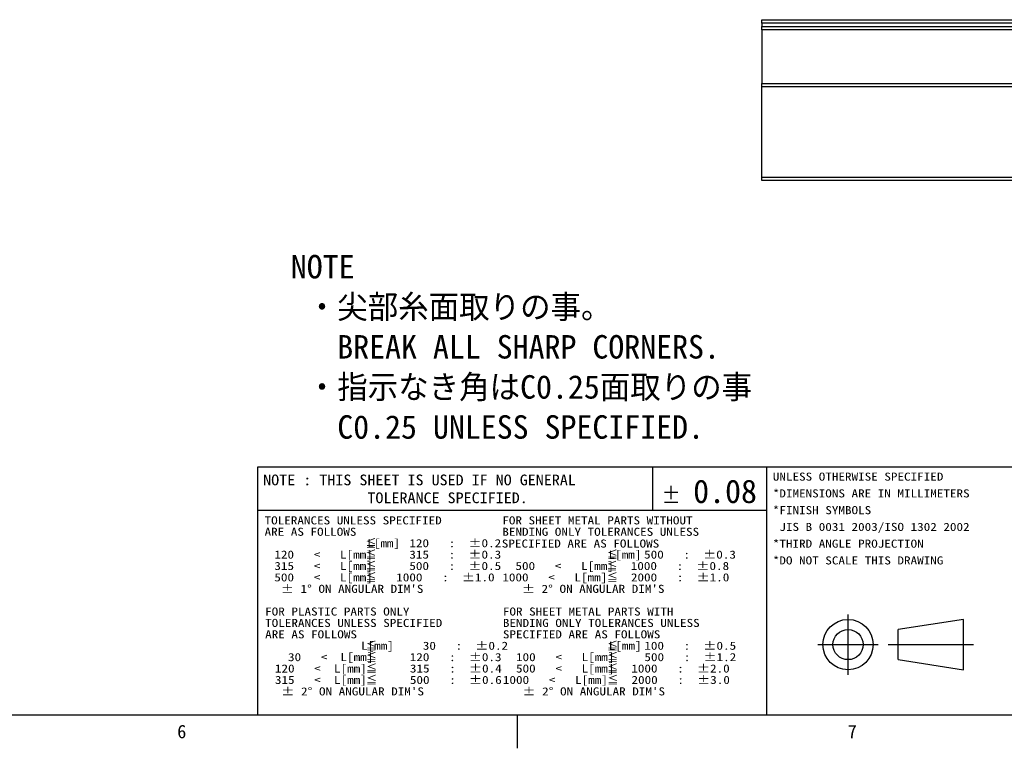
# Model space of a CAD drawing. Extents: x 0 to 826, y -21 to 621.
# Tile 24 of 29: x 546 to 693, y 15 to 124. Entities that reach past the tile are written whole.
import ezdxf
from ezdxf.enums import TextEntityAlignment as Align
from ezdxf.lldxf.tags import DXFTag

# ---------------------------------------------------------------- set-up
doc = ezdxf.new("R2010")
doc.units = 0
for name, color, linetype in [('DEFAULT', 7, 'CONTINUOUS'), ('LAYER0$C$L0', 7, 'CONTINUOUS'), ('LAYER1$C$L1', 7, 'CONTINUOUS'), ('MKA-275630B', 7, 'CONTINUOUS')]:
    doc.layers.add(name, color=color, linetype=linetype)
doc.styles.add('SEACAD_ARIAL_TTF', font='txt')
tags = doc.linetypes.add('CENTER2', pattern=[28.575, 19.05, -3.175, 3.175, -3.175]).pattern_tags.tags
tags[10:11] = [DXFTag(74, 4), DXFTag(75, 0), DXFTag(340, '0'), DXFTag(46, 0.0), DXFTag(50, 0.0), DXFTag(44, 0.0), DXFTag(45, 0.0)]
tags[8:9] = [DXFTag(74, 4), DXFTag(75, 0), DXFTag(340, '0'), DXFTag(46, 0.0), DXFTag(50, 0.0), DXFTag(44, 0.0), DXFTag(45, 0.0)]
tags[6:7] = [DXFTag(74, 4), DXFTag(75, 0), DXFTag(340, '0'), DXFTag(46, 0.0), DXFTag(50, 0.0), DXFTag(44, 0.0), DXFTag(45, 0.0)]
tags[4:5] = [DXFTag(74, 4), DXFTag(75, 0), DXFTag(340, '0'), DXFTag(46, 0.0), DXFTag(50, 0.0), DXFTag(44, 0.0), DXFTag(45, 0.0)]

# ---------------------------------------------------------------- blocks, each defined once
blk = doc.blocks.new('SE38')
at = {"layer": 'MKA-275630B', "linetype": 'CONTINUOUS'}
h = blk.add_hatch(dxfattribs=at)
h.set_pattern_fill('LINE', angle=45, style=0)
h.paths.add_polyline_path([(733.01, 114.69), (733.01, 99.69), (764.78, 99.69), (764.78, 122.19), (764.28, 122.69), (751.98, 122.69), (751.48, 122.19), (751.48, 118.69), (735.88, 118.69), (734.88, 117.69), (734.88, 114.69)])
h = blk.add_hatch(dxfattribs=at)
h.set_pattern_fill('LINE', angle=45, style=0)
h.paths.add_polyline_path([(722.88, 117.69), (721.88, 118.69), (715.38, 118.69), (714.88, 118.19), (714.88, 114.19), (715.38, 113.69), (719.88, 113.69), (719.88, 100.19), (720.38, 99.69), (724.74, 99.69), (724.74, 114.69), (722.88, 114.69)])
at = {"layer": 'MKA-275630B', "color": 7, "linetype": 'CONTINUOUS'}
for p, q in [((657.26, 123.69), (715.38, 123.69)), ((657.26, 123.19), (657.26, 123.69)), ((715.38, 123.69), (714.88, 123.19)), ((715.38, 123.69), (764.28, 123.69)), ((715.38, 123.69), (715.38, 123.19)), ((764.28, 123.69), (772.78, 123.69)), ((764.28, 123.69), (764.78, 123.19)), ((772.78, 123.69), (811.46, 123.69)), ((811.46, 123.69), (811.46, 123.19)), ((714.88, 123.19), (657.26, 123.19)), ((657.26, 123.19), (657.26, 122.69)), ((657.26, 122.69), (714.88, 122.69)), ((657.26, 122.19), (657.26, 122.69)), ((714.88, 122.19), (657.26, 122.19)), ((657.26, 122.19), (657.26, 114.19)), ((714.88, 118.19), (714.88, 123.19)), ((714.88, 123.19), (715.38, 123.19)), ((764.78, 123.19), (715.38, 123.19)), ((715.38, 123.19), (715.38, 118.69)), ((751.48, 122.19), (742.48, 122.19)), ((745.52, 122.69), (751.98, 122.69)), ((751.98, 122.69), (751.48, 122.19)), ((751.48, 122.19), (751.48, 118.69)), ((764.28, 122.69), (751.98, 122.69)), ((764.78, 122.19), (764.28, 122.69)), ((764.28, 122.69), (772.78, 122.69)), ((772.78, 123.19), (764.78, 123.19)), ((764.78, 123.19), (764.78, 122.69)), ((772.78, 122.19), (764.78, 122.19)), ((764.78, 122.19), (764.78, 99.69)), ((811.46, 123.19), (772.78, 123.19)), ((772.78, 122.69), (811.46, 122.69)), ((811.46, 122.19), (772.78, 122.19)), ((811.46, 122.7), (811.46, 123.19)), ((811.46, 122.69), (811.46, 122.19)), ((811.46, 101.29), (811.46, 122.19)), ((715.38, 118.69), (714.88, 118.19)), ((714.88, 114.19), (714.88, 118.19)), ((715.38, 118.69), (721.88, 118.69)), ((721.88, 118.69), (735.88, 118.69)), ((722.88, 117.69), (721.88, 118.69)), ((734.88, 117.69), (722.88, 117.69)), ((722.88, 117.69), (722.88, 114.69)), ((735.88, 118.69), (734.88, 117.69)), ((734.88, 114.69), (734.88, 117.69)), ((735.88, 118.69), (751.48, 118.69)), ((722.88, 114.69), (724.74, 114.69)), ((723.88, 114.69), (723.88, 99.69)), ((733.01, 114.69), (724.74, 114.69)), ((724.74, 114.69), (724.74, 99.69)), ((733.01, 114.69), (734.88, 114.69)), ((733.01, 99.69), (733.01, 114.69)), ((733.88, 114.69), (733.88, 99.69)), ((657.26, 114.19), (714.88, 114.19)), ((657.26, 113.69), (657.26, 114.19)), ((715.38, 113.69), (657.26, 113.69)), ((657.26, 100.19), (657.26, 113.69)), ((703.88, 113.69), (703.88, 100.19)), ((714.88, 114.19), (715.38, 113.69)), ((719.88, 113.69), (715.38, 113.69)), ((719.88, 113.69), (719.88, 100.19)), ((657.26, 100.19), (695.88, 100.19)), ((657.26, 99.69), (657.26, 100.19)), ((695.88, 100.19), (703.88, 100.19)), ((703.88, 100.19), (703.38, 99.69)), ((703.88, 100.19), (712.88, 100.19)), ((712.88, 100.19), (719.88, 100.19)), ((719.88, 100.19), (720.38, 99.69)), ((772.78, 101.29), (764.78, 101.29)), ((811.46, 101.29), (772.78, 101.29)), ((811.46, 99.69), (811.46, 101.28)), ((695.88, 99.69), (657.26, 99.69)), ((703.38, 99.69), (695.88, 99.69)), ((712.88, 99.69), (703.38, 99.69)), ((720.38, 99.69), (712.88, 99.69)), ((724.74, 99.69), (720.38, 99.69)), ((733.01, 99.69), (724.74, 99.69)), ((764.78, 99.69), (733.01, 99.69)), ((772.78, 99.69), (764.78, 99.69)), ((795.02, 99.69), (772.78, 99.69)), ((802.96, 99.69), (795.02, 99.69)), ((810.9, 99.69), (802.96, 99.69)), ((811.46, 99.69), (810.9, 99.69))]:
    blk.add_line(p, q, dxfattribs=at)
blk.add_open_spline([(742.48, 122.19), (743.52, 122.19), (744.53, 122.38), (745.52, 122.69)], degree=3, dxfattribs=at)

msp = doc.modelspace()

# ---------------------------------------------------------------- linework, layer by layer
at = {"layer": 'DEFAULT', "color": 7, "linetype": 'CONTINUOUS'}
for p, q in [((644.7297, 53.1706), (642.7297, 53.1706)), ((643.7297, 52.1706), (643.7297, 54.1706)), ((644.7297, 51.6706), (642.7297, 51.6706))]:
    msp.add_line(p, q, dxfattribs=at)
at = {"layer": 'LAYER0$C$L0', "color": 7, "linetype": 'CENTER2'}
for p, q in [((670.1253, 25.9732), (670.1253, 34.9732)), ((665.6253, 30.4732), (674.6253, 30.4732)), ((676.1253, 30.4732), (688.8753, 30.4732))]:
    msp.add_line(p, q, dxfattribs=at)
at = {"layer": 'LAYER0$C$L0', "color": 7, "linetype": 'CONTINUOUS'}
for p, q in [((687.3753, 34.2232), (677.6253, 32.7232)), ((687.3753, 26.7232), (687.3753, 34.2232)), ((677.6253, 28.2232), (677.6253, 32.7232)), ((677.6253, 28.2232), (687.3753, 26.7232)), ((20, 20), (821, 20)), ((620.75, 15), (620.75, 20))]:
    msp.add_line(p, q, dxfattribs=at)
for radius in [3.75, 2.25]:
    msp.add_circle((670.1253, 30.4732), radius, dxfattribs=at)
at = {"layer": 'LAYER1$C$L1', "color": 7, "linetype": 'CONTINUOUS'}
for p, q in [((582, 57), (821, 57)), ((582, 20), (582, 57)), ((641, 50.5), (641, 57)), ((658, 20), (658, 57)), ((582, 50.5), (658, 50.5))]:
    msp.add_line(p, q, dxfattribs=at)

# ---------------------------------------------------------------- block references
at = {"layer": 'DEFAULT'}
msp.add_blockref('SE38', (0, 0), dxfattribs=at)

# ---------------------------------------------------------------- texts
at = {"layer": 'DEFAULT', "color": 7, "linetype": 'CONTINUOUS', "style": 'SEACAD_ARIAL_TTF'}
for s, p in [('NOTE', (586.9216, 88.5989)), (' ・尖部糸面取りの事。', (586.9216, 82.6206)), (' \u3000BREAK ALL SHARP CORNERS. ', (586.9216, 76.6423)), (' ・指示なき角はC0.25面取りの事', (586.9216, 70.6641)), (' \u3000C0.25 UNLESS SPECIFIED.', (586.9216, 64.6858)), ('0.08', (647, 55.087))]:
    msp.add_text(s, height=3.5, dxfattribs=at).set_placement(p, align=Align.TOP_LEFT)
at = {"layer": 'LAYER1$C$L1', "color": 7, "linetype": 'CONTINUOUS', "style": 'SEACAD_ARIAL_TTF'}
for s, height, width, p in [('UNLESS OTHERWISE SPECIFIED', 1.2, 1.2, (658.8903, 56.1266)), ('NOTE : THIS SHEET IS USED IF NO GENERAL', 1.6, 1.1, (582.7898, 55.8345)), ('             TOLERANCE SPECIFIED.', 1.6, 1.1, (582.7898, 53.1679)), ('*DIMENSIONS ARE IN MILLIMETERS', 1.2, 1.2, (658.8903, 53.6266)), ('*FINISH SYMBOLS', 1.2, 1.2, (658.8903, 51.1266)), ('TOLERANCES UNLESS SPECIFIED', 1.2, 1.2, (583, 49.6)), ('FOR SHEET METAL PARTS WITHOUT', 1.2, 1.2, (618.5, 49.6)), (' JIS B 0031 2003/ISO 1302 2002', 1.2, 1.2, (658.8903, 48.6266)), ('ARE AS FOLLOWS', 1.2, 1.2, (583, 47.9)), ('BENDING ONLY TOLERANCES UNLESS', 1.2, 1.2, (618.5, 47.9)), ('                L[mm]  ', 1.2, 1.2, (582.6598, 46.2)), ('     120   :  ±0.2', 1.2, 1.2, (599.7206, 46.2)), ('SPECIFIED ARE AS FOLLOWS', 1.2, 1.2, (618.4233, 46.1426)), ('*THIRD ANGLE PROJECTION', 1.2, 1.2, (658.8903, 46.1266)), ('  120   <   L[mm]  ', 1.2, 1.2, (582.5, 44.5)), ('     315   :  ±0.3', 1.2, 1.2, (599.7174, 44.5)), ('                L[mm]  ', 1.2, 1.2, (618.6911, 44.5)), ('    500   :  ±0.3', 1.2, 1.2, (635.752, 44.5)), ('  315   <   L[mm]  ', 1.2, 1.2, (582.5, 42.8)), ('     500   :  ±0.5', 1.2, 1.2, (599.7174, 42.8)), ('  500   <   L[mm]  ', 1.2, 1.2, (618.5, 42.8)), ('  1000   :  ±0.8', 1.2, 1.2, (635.7174, 42.8)), ('*DO NOT SCALE THIS DRAWING', 1.2, 1.2, (658.8903, 43.6266)), ('  500   <   L[mm]  ', 1.2, 1.2, (582.5, 41.1)), ('   1000   :  ±1.0', 1.2, 1.2, (599.7174, 41.1)), ('1000   <   L[mm]  ', 1.2, 1.2, (618.5, 41.1)), ('  2000   :  ±1.0', 1.2, 1.2, (635.7435, 41.1)), ("   ± 1° ON ANGULAR DIM'S", 1.2, 1.2, (582.4814, 39.3878)), ("   ± 2° ON ANGULAR DIM'S", 1.2, 1.2, (618.4814, 39.3878)), ('FOR PLASTIC PARTS ONLY', 1.2, 1.2, (583.0832, 36.0009)), ('FOR SHEET METAL PARTS WITH', 1.2, 1.2, (618.5832, 36.0009)), ('TOLERANCES UNLESS SPECIFIED', 1.2, 1.2, (583.0832, 34.3009)), ('BENDING ONLY TOLERANCES UNLESS', 1.2, 1.2, (618.5832, 34.3009)), ('ARE AS FOLLOWS', 1.2, 1.2, (583.0832, 32.6009)), ('SPECIFIED ARE AS FOLLOWS', 1.2, 1.2, (618.5832, 32.6009)), ('               L[mm]   ', 1.2, 1.2, (582.7106, 30.9009)), ('       30   :  ±0.2', 1.2, 1.2, (599.7715, 30.9009)), ('                L[mm]  ', 1.2, 1.2, (618.7242, 30.9009)), ('    100   :  ±0.5', 1.2, 1.2, (635.785, 30.9009)), ('    30   <  L[mm]   ', 1.2, 1.2, (582.5832, 29.2009)), ('     120   :  ±0.3', 1.2, 1.2, (599.7745, 29.2009)), ('  100   <   L[mm]  ', 1.2, 1.2, (618.5832, 29.2009)), ('    500   :  ±1.2', 1.2, 1.2, (635.8006, 29.2009)), ('  120   <  L[mm]   ', 1.2, 1.2, (582.5832, 27.5009)), ('     315   :  ±0.4', 1.2, 1.2, (599.8006, 27.5009)), ('  500   <   L[mm]  ', 1.2, 1.2, (618.5832, 27.5009)), ('  1000   :  ±2.0', 1.2, 1.2, (635.8006, 27.5009)), ('  315   <  L[mm]   ', 1.2, 1.2, (582.5832, 25.8009)), ('     500   :  ±0.6', 1.2, 1.2, (599.8006, 25.8009)), ('1000   <   L[mm]  ', 1.2, 1.2, (618.5832, 25.8009)), ('  2000   :  ±3.0', 1.2, 1.2, (635.8267, 25.8009)), ("   ± 2° ON ANGULAR DIM'S", 1.2, 1.2, (582.5646, 24.0887)), ("   ± 2° ON ANGULAR DIM'S", 1.2, 1.2, (618.5646, 24.0887))]:
    msp.add_text(s, height=height, dxfattribs=dict(at, width=width)).set_placement(p, align=Align.TOP_LEFT)
for s, height, p in [('≦', 1.2, (598.0772, 46.2)), ('≦', 1.2, (598.0739, 44.5)), ('≦', 1.2, (634.1085, 44.5)), ('≦', 1.2, (598.0739, 42.8)), ('≦', 1.2, (634.0739, 42.8)), ('≦', 1.2, (598.0739, 41.1)), ('≦', 1.2, (634.1, 41.1)), ('≦', 1.2, (598.128, 30.9009)), ('≦', 1.2, (634.1416, 30.9009)), ('≦', 1.2, (598.131, 29.2009)), ('≦', 1.2, (634.1571, 29.2009)), ('≦', 1.2, (598.1571, 27.5009)), ('≦', 1.2, (634.1571, 27.5009)), ('≦', 1.2, (598.1571, 25.8009)), ('≦', 1.2, (634.1832, 25.8009)), ('6', 2, (569.9549, 18.5)), ('7', 2, (670.0799, 18.5))]:
    msp.add_text(s, height=height, dxfattribs=at).set_placement(p, align=Align.TOP_LEFT)

doc.saveas('drawing.dxf')
